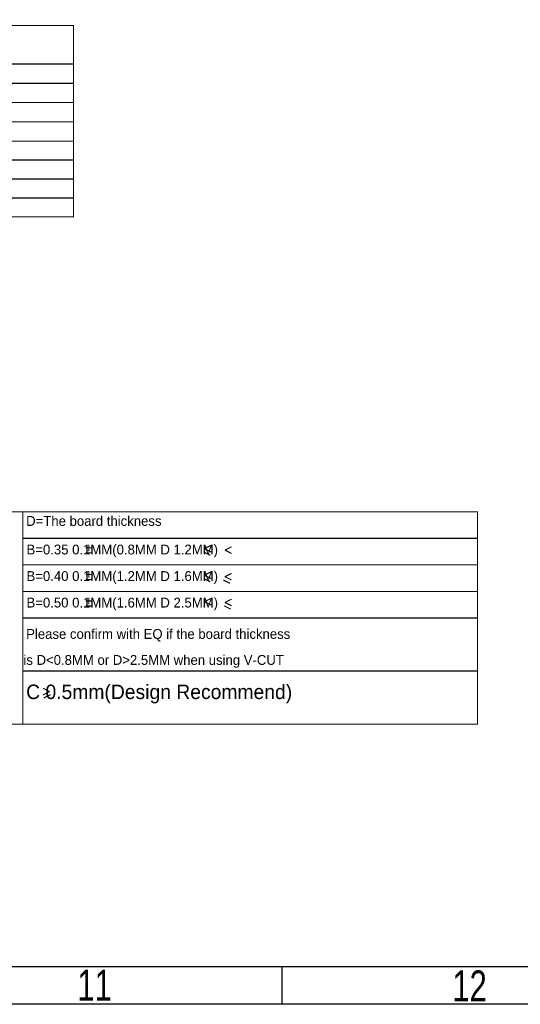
# Model space of a CAD drawing. Extents: x -225 to 585, y -158 to 406.
# Tile 13 of 39: x 296 to 362, y -158 to -28. Entities that reach past the tile are written whole.
import ezdxf

# ---------------------------------------------------------------- set-up
doc = ezdxf.new("R2010")
doc.units = 0
doc.layers.add('BOARD_GEOMETRY_DIMENSION', color=2, linetype='CONTINUOUS')
doc.layers.add('BOARD_GEOMETRY_SILKSCREEN_TOP', color=1, linetype='CONTINUOUS')

msp = doc.modelspace()

# ---------------------------------------------------------------- linework, layer by layer
at = {"layer": 'BOARD_GEOMETRY_DIMENSION'}
msp.add_lwpolyline([(-224.79, -158.115), (-224.79, 405.885142), (585.209904, 405.885142), (585.209904, -158.115)], close=True, dxfattribs=at)
for points, const_width in [([(207.6831, -29.028898), (302.68291, -29.028898), (302.68291, -41.728898), (207.6831, -41.728898), (207.6831, -29.028898)], 0.151892), ([(221.273116, -34.108898), (302.68291, -34.108898)], 0.151892), ([(207.6831, -36.648898), (302.68291, -36.648898)], 0.151892), ([(207.6831, -39.188898), (302.68291, -39.188898)], 0.151892), ([(302.68291, -41.728898), (302.68291, -44.268898), (207.6831, -44.268898), (207.6831, -41.728898)], 0.151892), ([(302.68291, -44.22902), (302.68291, -46.76902), (207.6831, -46.76902), (207.6831, -44.22902)], 0.151892), ([(302.68291, -46.728888), (302.68291, -49.268888), (207.6831, -49.268888), (207.6831, -46.728888)], 0.151892), ([(302.68291, -49.22901), (302.68291, -51.76901), (207.6831, -51.76901), (207.6831, -49.22901)], 0.151892), ([(302.68291, -51.728878), (302.68291, -54.268878), (207.6831, -54.268878), (207.6831, -51.728878)], 0.151892), ([(245.99011, -93.165168), (245.99011, -121.165112), (355.98989, -121.165112), (355.98989, -93.165168), (245.99011, -93.165168)], 0.1524), ([(295.99001, -93.165168), (295.99001, -121.165112)], 0.1524), ([(295.99001, -96.665034), (355.98989, -96.665034)], 0.1524), ([(304.274982, -97.918524), (305.155092, -97.918524)], 0.1524), ([(304.274982, -98.57867), (305.155092, -98.57867)], 0.1524), ([(304.71491, -97.478596), (304.71491, -98.358706)], 0.1524), ([(320.740532, -98.899218), (319.860422, -98.459036)], 0.1524), ([(320.840608, -97.579434), (319.960498, -98.019362)], 0.1524), ([(319.960498, -98.019362), (320.840608, -98.459036)], 0.1524), ([(323.540628, -97.779332), (322.660518, -98.21926)], 0.1524), ([(322.660518, -98.21926), (323.540628, -98.659188)], 0.1524), ([(295.99001, -100.165154), (355.98989, -100.165154)], 0.1524), ([(304.71491, -100.978716), (304.71491, -101.858826)], 0.1524), ([(320.840608, -101.0793), (319.960498, -101.519228)], 0.1524), ([(323.540628, -101.279452), (322.660518, -101.719126)], 0.1524), ([(304.274982, -101.418644), (305.155092, -101.418644)], 0.1524), ([(304.274982, -102.07879), (305.155092, -102.07879)], 0.1524), ([(320.740532, -102.399338), (319.860422, -101.959156)], 0.1524), ([(319.960498, -101.519228), (320.840608, -101.959156)], 0.1524), ([(323.340476, -102.599236), (322.46062, -102.159054)], 0.1524), ([(322.660518, -101.719126), (323.540628, -102.159054)], 0.1524), ([(295.99001, -103.66502), (355.98989, -103.66502)], 0.1524), ([(304.274982, -104.91851), (305.155092, -104.91851)], 0.1524), ([(304.71491, -104.478582), (304.71491, -105.358692)], 0.1524), ([(320.840608, -104.57942), (319.960498, -105.019348)], 0.1524), ([(319.960498, -105.019348), (320.840608, -105.459022)], 0.1524), ([(323.540628, -104.679242), (322.660518, -105.11917)], 0.1524), ([(322.660518, -105.11917), (323.540628, -105.559098)], 0.1524), ([(304.274982, -105.578656), (305.155092, -105.578656)], 0.1524), ([(323.440552, -105.99928), (322.560442, -105.559098)], 0.1524), ([(295.99001, -107.16514), (355.98989, -107.16514)], 0.1524), ([(295.99001, -114.165126), (355.98989, -114.165126)], 0.1524), ([(299.543724, -116.870988), (298.663614, -116.43106)], 0.1524), ([(298.663614, -117.310916), (299.543724, -116.870988)], 0.1524), ([(298.76369, -117.710966), (299.6438, -117.271038)], 0.1524)]:
    msp.add_lwpolyline(points, dxfattribs=dict(at, const_width=const_width))
for points in [[(-219.79001, -153.11501), (580.209914, -153.11501)], [(330.209906, -158.115), (330.209906, -153.11501)]]:
    msp.add_lwpolyline(points, dxfattribs=at)
at = {"layer": 'BOARD_GEOMETRY_SILKSCREEN_TOP'}
msp.add_lwpolyline([(-224.79, -158.115), (-224.79, 405.885142), (585.209904, 405.885142), (585.209904, -158.115)], close=True, dxfattribs=at)
for points in [[(-219.79001, -153.11501), (580.209914, -153.11501)], [(330.209906, -158.115), (330.209906, -153.11501)]]:
    msp.add_lwpolyline(points, dxfattribs=at)

# ---------------------------------------------------------------- texts
at = {"layer": 'BOARD_GEOMETRY_DIMENSION'}
for s, height, p in [('D=The board thickness', 1.2954, (296.440098, -95.01505)), ('B=0.35 0.1MM(0.8MM D 1.2MM)', 1.2954, (296.487596, -98.784156)), ('B=0.40 0.1MM(1.2MM D 1.6MM)', 1.2954, (296.487596, -102.284276)), ('B=0.50 0.1MM(1.6MM D 2.5MM)', 1.2954, (296.487596, -105.784142)), ('Please confirm with EQ if the board thickness', 1.2954, (296.440098, -109.915198)), ('is D<0.8MM or D>2.5MM when using V-CUT', 1.2954, (296.079926, -113.346992)), ('C 0.5mm(Design Recommend)', 1.905, (296.437558, -117.857524))]:
    msp.add_text(s, height=height, dxfattribs=at).set_placement(p)
at = {"layer": 'BOARD_GEOMETRY_DIMENSION', "width": 0.75}
for s, p in [('11', (303.20996, -157.614874)), ('12', (352.689922, -157.715458))]:
    msp.add_text(s, height=4.064, dxfattribs=at).set_placement(p)
at = {"layer": 'BOARD_GEOMETRY_SILKSCREEN_TOP', "width": 0.75}
for s, p in [('11', (303.20996, -157.614874)), ('12', (352.689922, -157.715458))]:
    msp.add_text(s, height=4.064, dxfattribs=at).set_placement(p)

doc.saveas('drawing.dxf')
